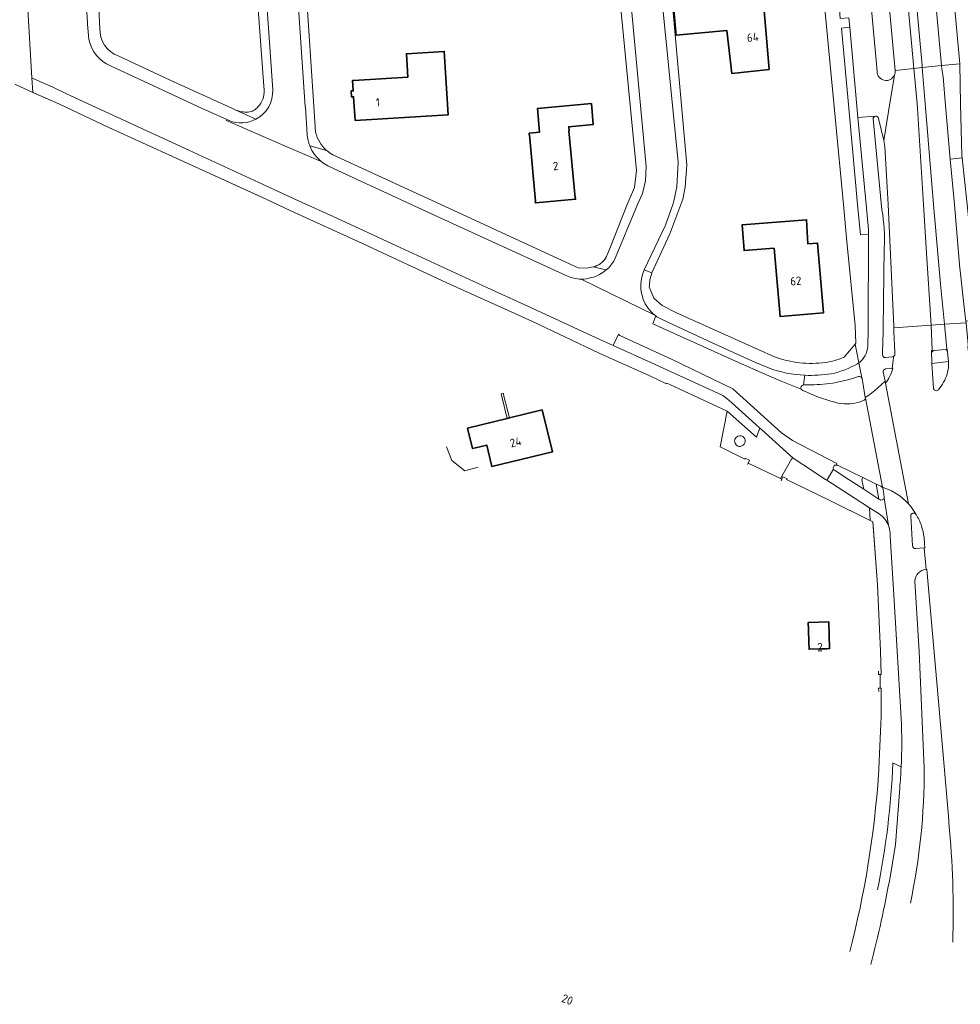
# Model space of a CAD drawing. Extents: x 150256 to 156914, y 461459 to 469481.
# Tile 13 of 256: x 152740 to 152891, y 461872 to 462030. Entities that reach past the tile are written whole.
import ezdxf
from ezdxf.enums import TextEntityAlignment as Align

# ---------------------------------------------------------------- set-up
doc = ezdxf.new("R2010")
doc.units = 0
doc.header["$LTSCALE"] = 0.75
for name, color, linetype, lineweight in [('B-RO-GR-BEPLANTING_CULTUUR_HEESTERS-GV', 251, 'CONTINUOUS', 18), ('B-RO-GR-BOS_LOOF-GV', 251, 'CONTINUOUS', 13), ('B-RO-IE-TERREINAFSCHEIDING_KUNSTMATIG_HEKWERK-G', 251, 'IE-TERREINAFSCHEIDING-KUNSTMATIG', 18), ('B-RO-IE-TERREINAFSCHEIDING_KUNSTMATIG_MUUR-G', 251, 'IE-TERREINAFSCHEIDING-KUNSTMATIG-DICHT', 18), ('B-RO-OG-BEBOUWING-GV', 6, 'CONTINUOUS', 35), ('B-RO-OG-BEBOUWING-T18', 1, 'CONTINUOUS', 18), ('B-RO-OG-TERREIN_CULTUURSCHEIDING-GV', 251, 'CONTINUOUS', 18), ('B-RO-VH-VERHARDING_ASFALT-GV', 251, 'CONTINUOUS', 18), ('B-RO-VH-VERHARDING_BETONSTRAATSTEEN-GV', 251, 'CONTINUOUS', 18), ('B-RO-VH-VERHARDING_STRAATBAKSTEEN-GV', 251, 'CONTINUOUS', 18), ('B-RO-VH-VERHARDING_TEGEL-GV', 251, 'CONTINUOUS', 18)]:
    doc.layers.add(name, color=color, linetype=linetype, lineweight=lineweight)
doc.styles.add('NLCS-ISO-M200-T18', font='NLCS-ISO.ttf', dxfattribs={"height": 360})
doc.linetypes.add('IE-TERREINAFSCHEIDING-KUNSTMATIG', pattern='A,4,[82,NLCS.SHX,S=0.75,R=90,X=0,Y=0],4,-2', length=10)
doc.linetypes.add('IE-TERREINAFSCHEIDING-KUNSTMATIG-DICHT', pattern='A,8,-1,[82,NLCS.SHX,S=0.75,R=90,X=0,Y=0],-1', length=10)

msp = doc.modelspace()

# ---------------------------------------------------------------- linework, layer by layer
at = {"layer": 'B-RO-GR-BEPLANTING_CULTUUR_HEESTERS-GV'}
for points in [[(152855.694, 461962.864, 0.9344277), (152855.065, 461961.243)], [(152855.065, 461961.243, 1.0196542), (152855.694, 461962.864)]]:
    msp.add_lwpolyline(points, format="xyb", dxfattribs=at)
at = {"layer": 'B-RO-GR-BOS_LOOF-GV'}
msp.add_lwpolyline([(152739.145, 462019.271), (152740.73, 462018.544), (152741.985, 462017.969), (152741.848, 462020.299), (152741.152, 462032.154), (152739.871, 462053.95)], dxfattribs=at)
at = {"layer": 'B-RO-IE-TERREINAFSCHEIDING_KUNSTMATIG_HEKWERK-G'}
for points in [[(152783.401, 461998.987), (152779.543, 462000.788), (152765.021, 462007.442), (152754.211, 462012.343), (152746.185, 462016.126), (152741.81, 462018.036)], [(152843.65, 461971.22), (152840.97, 461972.475), (152835.551, 461974.926), (152832.821, 461976.122), (152822.055, 461981.252), (152808.412, 461987.396), (152794.857, 461993.703), (152783.401, 461998.987)], [(152808.365, 461961.085), (152809.186, 461958.913), (152811.318, 461957.238), (152813.406, 461957.828)], [(152877.889, 461924.611), (152877.882, 461922.392)]]:
    msp.add_lwpolyline(points, dxfattribs=at)
at = {"layer": 'B-RO-IE-TERREINAFSCHEIDING_KUNSTMATIG_MUUR-G'}
for points in [[(152843.65, 461971.22), (152843.691, 461971.311), (152844.167, 461971.096), (152853.376, 461966.837)], [(152817.135, 461969.598), (152817.462, 461969.679), (152817.469, 461969.646), (152817.551, 461969.242), (152818.064, 461967.189), (152818.067, 461967.177), (152818.168, 461966.776), (152818.437, 461965.739)], [(152817.135, 461969.598), (152818.103, 461965.67)], [(152856.715, 461958.487), (152856.939, 461958.947), (152856.259, 461959.277), (152856.189, 461959.134), (152852.261, 461961.121), (152853.376, 461966.837)], [(152856.715, 461958.487), (152856.607, 461958.292)], [(152862.006, 461955.673), (152862.313, 461956.321), (152862.971, 461955.991), (152862.904, 461955.857), (152869.603, 461952.595), (152876.757, 461949.105), (152877.467, 461938.979)], [(152877.466, 461938.982), (152877.974, 461928.329), (152878.055, 461924.605), (152877.889, 461924.611), (152877.645, 461924.609), (152877.643, 461925.126)], [(152878.067, 461918.171), (152878.066, 461918.173), (152878.085, 461922.393), (152877.882, 461922.392), (152877.665, 461922.392), (152877.671, 461921.875)]]:
    msp.add_lwpolyline(points, dxfattribs=at)
for points in [[(152877.649, 461908.574, 0.0043726), (152878.067, 461918.171)], [(152873.039, 461880.131, 0.0457071), (152877.649, 461908.574)]]:
    msp.add_lwpolyline(points, format="xyb", dxfattribs=at)
at = {"layer": 'B-RO-OG-BEBOUWING-GV'}
for points in [[(152858.893, 462032.308), (152858.559, 462036.216), (152844.469, 462034.9), (152845.095, 462028.196), (152845.195, 462027.126), (152853.323, 462027.885), (152854.116, 462021.009), (152860.093, 462021.659), (152859.196, 462032.316)], [(152793.688, 462013.447), (152808.629, 462014.372), (152807.999, 462024.549), (152801.914, 462024.172), (152802.149, 462020.386), (152793.497, 462019.85), (152793.494, 462019.896), (152793.294, 462019.883), (152793.397, 462018.215), (152793.066, 462018.195), (152793.125, 462017.248), (152793.452, 462017.268)], [(152821.591, 462011.429), (152821.615, 462011.174), (152821.651, 462011.178), (152822.65, 462000.503), (152822.6, 462000.498), (152822.625, 462000.226), (152829.048, 462000.827), (152829.028, 462001.035), (152828.972, 462001.029), (152827.965, 462011.789), (152828.011, 462011.793), (152827.948, 462012.462), (152831.896, 462012.832), (152831.584, 462016.168), (152822.941, 462015.359), (152823.294, 462011.589)], [(152860.92, 461992.978), (152861.85, 461982.015), (152868.827, 461982.607), (152867.878, 461993.789), (152866.32, 461993.655), (152866.107, 461997.526), (152855.797, 461996.73), (152856.086, 461992.586)], [(152820.268, 461959.058), (152825.328, 461960.285), (152823.681, 461967.03), (152818.437, 461965.739), (152818.103, 461965.67), (152811.744, 461964.112), (152812.539, 461960.831), (152812.984, 461960.94), (152814.815, 461961.386), (152815.638, 461957.936)], [(152866.408, 461931.786), (152866.47, 461929.795), (152866.516, 461928.644), (152868.134, 461928.691), (152869.33, 461928.726), (152869.795, 461928.74), (152869.657, 461933.035), (152866.378, 461932.939)]]:
    msp.add_lwpolyline(points, close=True, dxfattribs=at)
at = {"layer": 'B-RO-OG-TERREIN_CULTUURSCHEIDING-GV'}
for points in [[(152862.693, 462182.462), (152868.063, 462123.674), (152877.414, 462021.314)], [(152880.302, 462021.457), (152870.924, 462123.949), (152865.546, 462182.726)], [(152888.936, 461900.77), (152888.897, 461901.219), (152887.989, 461911.704), (152886.82, 461925.145), (152885.403, 461941.41)], [(152883.488, 461939.577), (152884.167, 461928.282), (152884.988, 461909.539)], [(152881.264, 461909.75), (152881.24, 461909.758), (152879.952, 461910.399)], [(152879.493, 461892.1), (152880.35, 461897.306), (152881.041, 461906.344)]]:
    msp.add_lwpolyline(points, dxfattribs=at)
for points in [[(152884.54, 462057.313), (152887.748, 462022.299), (152890.681, 462022.575), (152887.476, 462057.567)], [(152876.038, 461995.185), (152876.047, 461995.993), (152875.674, 462000), (152874.342, 462013.94), (152873.029, 462028.443), (152871.682, 462028.296), (152872.982, 462014.24), (152874.299, 462000), (152874.752, 461995.099)], [(152891.047, 462007.455), (152890.981, 462007.845), (152890.813, 462016.105), (152890.681, 462022.575), (152887.748, 462022.299), (152887.797, 462021.762), (152887.996, 462020.466), (152888.4, 462015.857), (152889.156, 462007.247)]]:
    msp.add_lwpolyline(points, close=True, dxfattribs=at)
for points in [[(152877.414, 462021.314, 0.8103089), (152880.187, 462020.745)], [(152880.187, 462020.745, 0.1276548), (152880.302, 462021.457)], [(152885.278, 461941.411, 0.4056296), (152883.488, 461939.577)], [(152885.403, 461941.41, 0.0240639), (152885.278, 461941.411)], [(152879.952, 461910.399, -0.0386794), (152877.499, 461890.055)], [(152881.041, 461906.344, 0.0131939), (152881.264, 461909.75)], [(152884.988, 461909.539, -0.0520275), (152882.757, 461887.914)], [(152889.548, 461881.644, 0.031999), (152888.936, 461900.77)], [(152876.407, 461878.049, 0.0183667), (152879.493, 461892.1)]]:
    msp.add_lwpolyline(points, format="xyb", dxfattribs=at)
at = {"layer": 'B-RO-VH-VERHARDING_ASFALT-GV'}
for points in [[(152869.328, 462202.674), (152869.878, 462185.13), (152870.079, 462181.634), (152875.305, 462124.371), (152884.624, 462022.26), (152884.65, 462021.949), (152887.748, 462022.299), (152884.54, 462057.313), (152878.37, 462124.665), (152872.997, 462183.32), (152873.03, 462184.342), (152873.336, 462199.108), (152873.108, 462202.067), (152872.297, 462211), (152868.627, 462210.71)], [(152865.546, 462182.726), (152870.924, 462123.949), (152880.302, 462021.457), (152883.331, 462021.799), (152873.94, 462124.238), (152868.687, 462181.545)], [(152750.594, 462131.125), (152754.304, 462131.441), (152763.741, 462132.226), (152767.079, 462132.45), (152783.658, 462134.034), (152794.349, 462135.016), (152799.328, 462135.379), (152803.493, 462135.426), (152806.351, 462134.5), (152823.646, 462128.472), (152826.365, 462127.348), (152827.936, 462125.968), (152828.902, 462124.36), (152829.53, 462121.8), (152832.566, 462092.091), (152834.144, 462076.643), (152837.882, 462033.144), (152840.359, 462006.06), (152840.284, 462003.794), (152839.785, 462001.753), (152838.992, 462000), (152835.312, 461991.123)], [(152786.013, 462011.177), (152785.724, 462015.666), (152785.71, 462015.665), (152784.053, 462040.302), (152778.351, 462127.449), (152778.506, 462129.187), (152779.031, 462130.809), (152780.182, 462132.275), (152782.261, 462133.585), (152783.658, 462134.034), (152767.079, 462132.45), (152769.125, 462132.184), (152770.168, 462131.698), (152771.173, 462131.229), (152772.536, 462129.476), (152773.23, 462127.615), (152774.088, 462115.38), (152775.825, 462087.433), (152779.237, 462036.696), (152780.475, 462018.389)], [(152751.013, 462026.442), (152750.789, 462028.932), (152750.711, 462030.144), (152750.636, 462031.425), (152750.22, 462038.754), (152749.445, 462052.105), (152749.395, 462053.016), (152748.659, 462065.766), (152748.019, 462076.56), (152747.952, 462077.804), (152747.412, 462086.883), (152746.579, 462101.038), (152746.541, 462101.792), (152746.122, 462108.979), (152745.258, 462123.491), (152745.212, 462124.17), (152745.186, 462124.752)], [(152840.044, 461989.48), (152843.478, 461996.674), (152844.657, 462000), (152844.833, 462000.496), (152845.294, 462002.821), (152845.496, 462006.801), (152842.999, 462032.035), (152839.103, 462074.202), (152837.465, 462092.543), (152836.102, 462107.807), (152835.234, 462116.926), (152834.758, 462122.048)], [(152741.152, 462032.154), (152741.848, 462020.299), (152742.158, 462020.156), (152743.524, 462019.542), (152745.083, 462018.844), (152747.386, 462017.76), (152755.558, 462013.993), (152767.144, 462008.656), (152778.946, 462003.207), (152779.173, 462003.102), (152784.63, 462000.585), (152790.759, 461997.768), (152800.246, 461993.412), (152814.849, 461986.695), (152822.795, 461983.043), (152832.351, 461978.621), (152835.107, 461977.364), (152835.934, 461979.202), (152836.028, 461979.078), (152836.179, 461978.962), (152844.433, 461975.179), (152852.619, 461971.238), (152854.293, 461970.402), (152862.081, 461963.352), (152863.848, 461962.152), (152870.961, 461958.423), (152870.882, 461958.194)], [(152781.894, 462009.62), (152773.05, 462013.465), (152773.101, 462013.622), (152769.186, 462015.405), (152761.247, 462019.056), (152754.47, 462022.212)], [(152880.187, 462020.745), (152879.243, 462014.893), (152878.491, 462010.226), (152878.643, 462009.285), (152879.217, 462000), (152879.505, 461993.097), (152880.083, 461980.449), (152880.092, 461980.21), (152886.097, 461980.648), (152885.303, 461993.013), (152884.838, 462000), (152883.894, 462015.38), (152883.846, 462016.179), (152883.331, 462021.799), (152880.302, 462021.457)], [(152773.101, 462013.622), (152773.05, 462013.465), (152781.894, 462009.62), (152788.266, 462006.87)], [(152773.502, 462013.439), (152773.101, 462013.622)], [(152877.17, 462014.18), (152874.342, 462013.94), (152875.674, 462000), (152876.047, 461995.993), (152876.038, 461995.185), (152876.005, 461979.952), (152875.92, 461977.219)], [(152878.194, 461999.135), (152876.776, 462013.7)], [(152788.266, 462006.87), (152781.894, 462009.62)], [(152827.656, 461988.526), (152818.787, 461992.581), (152806.734, 461998.138), (152794.699, 462003.665), (152789.307, 462006.17)], [(152878.282, 461975.875), (152878.29, 461976.225), (152878.374, 461979.541), (152878.371, 461980.075), (152878.551, 461992.955)], [(152865.254, 461970.369), (152862.039, 461971.67), (152858.843, 461973.017), (152855.666, 461974.408), (152841.428, 461980.844), (152841.913, 461982.12), (152841.761, 461982.235), (152829.942, 461988.018)], [(152829.942, 461988.018), (152841.761, 461982.235)], [(152841.913, 461982.12), (152841.428, 461980.844), (152855.666, 461974.408), (152858.843, 461973.017), (152862.039, 461971.67), (152865.254, 461970.369)], [(152859.988, 461973.776), (152857.933, 461974.65), (152850.865, 461977.85), (152844.773, 461980.662), (152842.727, 461981.625)], [(152886.471, 461970.547), (152886.221, 461974.502), (152886.127, 461976.581), (152886.272, 461976.593), (152886.097, 461980.648), (152880.092, 461980.21), (152880.113, 461979.614), (152880.256, 461976.303), (152880.265, 461976.008)], [(152892.918, 461974.838), (152892.796, 461975.071), (152892.227, 461975.009), (152891.98, 461977.211), (152892.037, 461977.218), (152892.033, 461977.273), (152892.009, 461977.538), (152891.703, 461980.988), (152888.241, 461980.798), (152888.616, 461976.786), (152888.671, 461976.791), (152888.875, 461974.796)], [(152870.882, 461958.194), (152870.961, 461958.423), (152863.848, 461962.152), (152862.081, 461963.352), (152854.293, 461970.402), (152852.619, 461971.238), (152844.433, 461975.179), (152836.179, 461978.962), (152836.028, 461979.078), (152835.934, 461979.202), (152835.107, 461977.364), (152841.215, 461974.576), (152851.88, 461969.695), (152852.661, 461969.341), (152853.305, 461968.853), (152854.058, 461968.21), (152856.301, 461966.198), (152857.968, 461964.698), (152858.673, 461964.063), (152858.882, 461963.875), (152862.867, 461960.255), (152863.907, 461959.364)], [(152886.284, 461976.314), (152886.272, 461976.593), (152886.127, 461976.581), (152886.221, 461974.502), (152888.875, 461974.796), (152888.671, 461976.791), (152888.616, 461976.786), (152888.641, 461976.527)], [(152888.394, 461976.719), (152886.497, 461976.54)], [(152879.846, 461975.533), (152878.749, 461975.434)], [(152878.752, 461973.606), (152879.81, 461973.693), (152880.015, 461975.005), (152880.09, 461975.63)], [(152880.09, 461975.63), (152880.015, 461975.005), (152879.81, 461973.693), (152879.95, 461973.704)], [(152874.484, 461974.591), (152874.961, 461972.171)], [(152874.961, 461972.171), (152874.484, 461974.591)], [(152865.62, 461971.047), (152865.824, 461972.593)], [(152865.824, 461972.593), (152865.62, 461971.047), (152866.316, 461971.055)], [(152868.312, 461971.113), (152869.307, 461971.204), (152870.303, 461971.343), (152872.032, 461971.705), (152872.928, 461971.922), (152873.767, 461972.168), (152874.443, 461972.379)], [(152875.01, 461972.063), (152875.525, 461969.037), (152875.917, 461969.296), (152876.499, 461969.711), (152877.064, 461970.15), (152877.61, 461970.61), (152878.139, 461971.091), (152878.684, 461971.629), (152878.386, 461973.082)], [(152878.751, 461971.304), (152882.446, 461951.964), (152882.82, 461951.558), (152883.675, 461950.279)], [(152871.048, 461958.152), (152871.165, 461958.095), (152875.153, 461956.168), (152877.266, 461955.138), (152878.039, 461954.776), (152878.303, 461954.663), (152875.542, 461968.935)], [(152875.254, 461968.54), (152874.543, 461968.292)], [(152863.907, 461959.364), (152864.099, 461959.2), (152865.48, 461958.266), (152869.161, 461955.891), (152869.381, 461955.749), (152869.48, 461955.914), (152870.44, 461957.506)], [(152870.44, 461957.506), (152869.48, 461955.914), (152869.381, 461955.749), (152873.911, 461952.826), (152876.193, 461951.349), (152877.756, 461950.337)], [(152877.839, 461952.656), (152877.719, 461952.736), (152875.29, 461954.332), (152872.928, 461955.835), (152870.586, 461957.343)], [(152883.675, 461950.279), (152882.82, 461951.558), (152882.446, 461951.964), (152881.996, 461952.452), (152881.085, 461953.258), (152879.745, 461954.045), (152878.303, 461954.663), (152878.039, 461954.776)], [(152878.365, 461954.343), (152878.56, 461953.051)], [(152879.242, 461948.492), (152878.537, 461952.896)], [(152878.537, 461952.896), (152879.242, 461948.492)], [(152883.113, 461945.229), (152882.812, 461950.048)], [(152884.512, 461948.479), (152884.523, 461948.444)], [(152879.498, 461947.267), (152879.524, 461946.772), (152880.179, 461936.442), (152881.279, 461917.54)], [(152884.94, 461946.543), (152885.033, 461945.53), (152885.073, 461944.906), (152884.98, 461944.9), (152885.278, 461941.411)], [(152884.98, 461944.9), (152883.576, 461944.804)], [(152885.278, 461941.411), (152884.98, 461944.9)], [(152885.403, 461941.41), (152886.82, 461925.145), (152887.989, 461911.704), (152888.897, 461901.219), (152888.936, 461900.77)], [(152884.988, 461909.539), (152884.167, 461928.282), (152883.488, 461939.577)], [(152881.041, 461906.344), (152880.35, 461897.306), (152879.493, 461892.1)]]:
    msp.add_lwpolyline(points, dxfattribs=at)
for points in [[(152754.47, 462022.212, -0.2465258), (152751.013, 462026.442)], [(152880.302, 462021.457, -0.1276548), (152880.187, 462020.745)], [(152780.475, 462018.389, -0.3003788), (152777.776, 462013.673)], [(152777.776, 462013.673, -0.2157169), (152773.502, 462013.439)], [(152876.776, 462013.7, -0.3525927), (152877.17, 462014.18)], [(152786.435, 462009.371, -0.0742816), (152786.013, 462011.177)], [(152788.266, 462006.87, -0.1260232), (152786.435, 462009.371)], [(152789.307, 462006.17, -0.0499669), (152788.266, 462006.87)], [(152878.551, 461992.955, 0.0558259), (152878.194, 461999.135)], [(152835.312, 461991.123, -0.0900409), (152833.981, 461989.489)], [(152833.981, 461989.489, -0.1136794), (152831.614, 461988.25)], [(152839.893, 461984.791, -0.1900213), (152840.044, 461989.48)], [(152829.942, 461988.018, -0.1040297), (152827.656, 461988.526)], [(152831.614, 461988.25, -0.0742274), (152829.942, 461988.018)], [(152841.761, 461982.235, -0.1401303), (152839.893, 461984.791)], [(152842.727, 461981.625, -0.0405037), (152841.913, 461982.12)], [(152875.92, 461977.219, -0.216075), (152874.484, 461974.591)], [(152888.641, 461976.527, 0.3804318), (152888.394, 461976.719)], [(152878.749, 461975.434, -0.4052695), (152878.282, 461975.875)], [(152880.09, 461975.63, -0.1435637), (152879.846, 461975.533)], [(152880.236, 461975.831, -0.1408694), (152880.09, 461975.63)], [(152880.265, 461976.008, -0.0962389), (152880.236, 461975.831)], [(152886.497, 461976.54, 0.4122767), (152886.284, 461976.314)], [(152865.824, 461972.593, -0.0790109), (152859.988, 461973.776)], [(152874.276, 461974.445, -0.0750341), (152870.061, 461972.815)], [(152874.484, 461974.591, -0.0174049), (152874.276, 461974.445)], [(152878.386, 461973.082, -0.3975897), (152878.752, 461973.606)], [(152879.95, 461973.704, -0.1053509), (152878.751, 461971.304)], [(152888.875, 461974.796, -0.0874758), (152888.662, 461972.795)], [(152870.061, 461972.815, -0.0443605), (152865.824, 461972.593)], [(152874.443, 461972.379, -0.3280101), (152874.961, 461972.171)], [(152874.961, 461972.171, -0.0676884), (152875.01, 461972.063)], [(152888.662, 461972.795, -0.1064778), (152887.248, 461970.281)], [(152865.254, 461970.369, -0.5226808), (152865.62, 461971.047)], [(152865.495, 461970.146, -0.1809307), (152865.254, 461970.369)], [(152866.316, 461971.055, 0.0120139), (152868.312, 461971.113)], [(152887.248, 461970.281, -0.7389343), (152886.471, 461970.547)], [(152870.653, 461968.254, -0.0442262), (152865.495, 461970.146)], [(152875.542, 461968.935, -0.2737259), (152875.254, 461968.54)], [(152874.543, 461968.292, -0.1465306), (152870.653, 461968.254)], [(152870.44, 461957.506, -0.5895671), (152870.882, 461958.194)], [(152870.882, 461958.194, -0.0963165), (152871.048, 461958.152)], [(152870.586, 461957.343, -0.1199134), (152870.44, 461957.506)], [(152878.039, 461954.776, -0.2357939), (152878.365, 461954.343)], [(152878.56, 461953.051, -0.0830036), (152878.537, 461952.896)], [(152878.537, 461952.896, -0.4961571), (152877.839, 461952.656)], [(152877.756, 461950.337, -0.1563727), (152879.242, 461948.492)], [(152882.812, 461950.048, -0.7127411), (152883.675, 461950.279)], [(152883.675, 461950.279, -0.0549926), (152884.512, 461948.479)], [(152879.242, 461948.492, -0.0816493), (152879.498, 461947.267)], [(152884.523, 461948.444, -0.0542267), (152884.94, 461946.543)], [(152883.576, 461944.804, -0.421171), (152883.113, 461945.229)], [(152883.488, 461939.577, -0.4056296), (152885.278, 461941.411)], [(152885.278, 461941.411, -0.0240639), (152885.403, 461941.41)], [(152881.279, 461917.54, -0.024005), (152881.264, 461909.75)], [(152881.264, 461909.75, -0.0131939), (152881.041, 461906.344)], [(152882.757, 461887.914, 0.0520275), (152884.988, 461909.539)], [(152888.936, 461900.77, -0.031999), (152889.548, 461881.644)], [(152879.493, 461892.1, -0.0183667), (152876.407, 461878.049)]]:
    msp.add_lwpolyline(points, format="xyb", dxfattribs=at)
for points in [[(152885.188, 462015.518), (152886.485, 462000), (152887.604, 461987.229), (152888.241, 461980.798), (152891.703, 461980.988), (152891.663, 461981.283), (152891.49, 461982.572), (152890.632, 461990.331), (152889.809, 462000), (152889.156, 462007.247), (152888.4, 462015.857), (152887.996, 462020.466), (152887.797, 462021.762), (152887.748, 462022.299), (152884.65, 462021.949)], [(152878.684, 461971.629), (152878.139, 461971.091), (152877.61, 461970.61), (152877.064, 461970.15), (152876.499, 461969.711), (152875.917, 461969.296), (152875.525, 461969.037), (152875.542, 461968.935), (152878.303, 461954.663), (152879.745, 461954.045), (152881.085, 461953.258), (152881.996, 461952.452), (152882.446, 461951.964), (152878.751, 461971.304)]]:
    msp.add_lwpolyline(points, close=True, dxfattribs=at)
at = {"layer": 'B-RO-VH-VERHARDING_BETONSTRAATSTEEN-GV'}
for points in [[(152875.305, 462124.371), (152873.94, 462124.238), (152883.331, 462021.799), (152884.65, 462021.949), (152884.624, 462022.26)], [(152888.241, 461980.798), (152887.604, 461987.229), (152886.485, 462000), (152885.188, 462015.518), (152884.65, 462021.949), (152883.331, 462021.799), (152883.846, 462016.179), (152883.894, 462015.38), (152884.838, 462000), (152885.303, 461993.013), (152886.097, 461980.648)]]:
    msp.add_lwpolyline(points, close=True, dxfattribs=at)
for points in [[(152877.17, 462014.18, 0.3525927), (152876.776, 462013.7)], [(152877.664, 462013.79, 0.3528487), (152877.17, 462014.18)], [(152878.194, 461999.135, -0.0558259), (152878.551, 461992.955)], [(152878.282, 461975.875, 0.4052695), (152878.749, 461975.434)], [(152879.846, 461975.533, 0.1435637), (152880.09, 461975.63)], [(152880.09, 461975.63, 0.1408694), (152880.236, 461975.831)], [(152880.236, 461975.831, 0.0962389), (152880.265, 461976.008)], [(152878.752, 461973.606, 0.3975897), (152878.386, 461973.082)], [(152878.751, 461971.304, 0.1053509), (152879.95, 461973.704)], [(152888.662, 461972.795, 0.0874758), (152888.875, 461974.796)], [(152874.961, 461972.171, 0.3280101), (152874.443, 461972.379)], [(152875.01, 461972.063, 0.0676884), (152874.961, 461972.171)], [(152887.248, 461970.281, 0.1064778), (152888.662, 461972.795)], [(152865.62, 461971.047, 0.5226808), (152865.254, 461970.369)], [(152865.254, 461970.369, 0.1809307), (152865.495, 461970.146)], [(152868.312, 461971.113, -0.0120139), (152866.316, 461971.055)], [(152886.471, 461970.547, 0.7389343), (152887.248, 461970.281)], [(152865.495, 461970.146, 0.0442262), (152870.653, 461968.254)], [(152875.254, 461968.54, 0.2737259), (152875.542, 461968.935)], [(152870.653, 461968.254, 0.1465306), (152874.543, 461968.292)], [(152870.882, 461958.194, 0.5895671), (152870.44, 461957.506)], [(152871.048, 461958.152, 0.0963165), (152870.882, 461958.194)], [(152870.44, 461957.506, 0.1199134), (152870.586, 461957.343)], [(152878.365, 461954.343, 0.2357939), (152878.039, 461954.776)], [(152878.537, 461952.896, 0.0830036), (152878.56, 461953.051)], [(152877.839, 461952.656, 0.4961571), (152878.537, 461952.896)], [(152883.675, 461950.279, 0.7127411), (152882.812, 461950.048)], [(152884.512, 461948.479, 0.0549926), (152883.675, 461950.279)], [(152884.94, 461946.543, 0.0542267), (152884.523, 461948.444)], [(152883.113, 461945.229, 0.421171), (152883.576, 461944.804)]]:
    msp.add_lwpolyline(points, format="xyb", dxfattribs=at)
for points in [[(152876.776, 462013.7), (152878.194, 461999.135)], [(152878.491, 462010.226), (152877.664, 462013.79)], [(152880.265, 461976.008), (152880.256, 461976.303), (152880.113, 461979.614), (152880.092, 461980.21), (152880.083, 461980.449), (152879.505, 461993.097), (152879.217, 462000), (152878.643, 462009.285), (152878.491, 462010.226)], [(152893.506, 461983.577), (152891.856, 462000), (152891.047, 462007.455), (152889.156, 462007.247), (152889.809, 462000), (152890.632, 461990.331), (152891.49, 461982.572), (152891.663, 461981.283), (152894.003, 461981.522)], [(152878.551, 461992.955), (152878.371, 461980.075), (152878.374, 461979.541), (152878.29, 461976.225), (152878.282, 461975.875)], [(152878.749, 461975.434), (152879.846, 461975.533)], [(152879.95, 461973.704), (152879.81, 461973.693), (152878.752, 461973.606)], [(152888.875, 461974.796), (152886.221, 461974.502), (152886.471, 461970.547)], [(152874.443, 461972.379), (152873.767, 461972.168), (152872.928, 461971.922), (152872.032, 461971.705), (152870.303, 461971.343), (152869.307, 461971.204), (152868.312, 461971.113)], [(152875.542, 461968.935), (152875.525, 461969.037), (152875.01, 461972.063)], [(152878.386, 461973.082), (152878.684, 461971.629), (152878.751, 461971.304)], [(152866.316, 461971.055), (152865.62, 461971.047)], [(152874.543, 461968.292), (152875.254, 461968.54)], [(152875.153, 461956.168), (152871.165, 461958.095), (152871.048, 461958.152)], [(152870.586, 461957.343), (152872.928, 461955.835), (152875.29, 461954.332), (152874.993, 461955.833), (152875.153, 461956.168)], [(152878.039, 461954.776), (152877.266, 461955.138), (152877.719, 461952.736), (152877.839, 461952.656)], [(152878.56, 461953.051), (152878.365, 461954.343)], [(152882.812, 461950.048), (152883.113, 461945.229)], [(152884.523, 461948.444), (152884.512, 461948.479)], [(152883.576, 461944.804), (152884.98, 461944.9), (152885.073, 461944.906), (152885.033, 461945.53), (152884.94, 461946.543)]]:
    msp.add_lwpolyline(points, dxfattribs=at)
at = {"layer": 'B-RO-VH-VERHARDING_STRAATBAKSTEEN-GV'}
for points in [[(152875.859, 462184.381), (152881.303, 462124.949), (152887.476, 462057.567), (152890.681, 462022.575), (152890.813, 462016.105), (152890.981, 462007.845), (152891.047, 462007.455), (152891.856, 462000), (152893.506, 461983.577)], [(152877.414, 462021.314), (152868.063, 462123.674), (152862.693, 462182.462)], [(152872.9, 462029.937), (152873.029, 462028.443), (152874.342, 462013.94), (152877.17, 462014.18)], [(152877.664, 462013.79), (152878.491, 462010.226), (152879.243, 462014.893), (152880.187, 462020.745)]]:
    msp.add_lwpolyline(points, dxfattribs=at)
for points in [[(152880.187, 462020.745, -0.8103089), (152877.414, 462021.314)], [(152877.17, 462014.18, -0.3528487), (152877.664, 462013.79)], [(152855.065, 461961.243, -0.9344277), (152855.694, 461962.864)], [(152855.694, 461962.864, -1.0196542), (152855.065, 461961.243)]]:
    msp.add_lwpolyline(points, format="xyb", dxfattribs=at)
msp.add_lwpolyline([(152861.91, 461956.044), (152863.712, 461959.134), (152863.907, 461959.364), (152862.867, 461960.255), (152858.882, 461963.875), (152858.673, 461964.063), (152858.5, 461963.854), (152858.076, 461962.653), (152853.376, 461966.837), (152852.261, 461961.121), (152856.189, 461959.134), (152856.259, 461959.277), (152856.939, 461958.947), (152856.715, 461958.487)], close=True, dxfattribs=at)
at = {"layer": 'B-RO-VH-VERHARDING_TEGEL-GV'}
for points in [[(152835.312, 461991.123), (152838.992, 462000), (152839.785, 462001.753), (152840.284, 462003.794), (152840.359, 462006.06), (152837.882, 462033.144), (152834.144, 462076.643), (152832.566, 462092.091), (152829.53, 462121.8), (152828.902, 462124.36), (152827.936, 462125.968), (152826.365, 462127.348), (152823.646, 462128.472), (152806.351, 462134.5), (152803.493, 462135.426), (152799.328, 462135.379), (152794.349, 462135.016), (152783.658, 462134.034)], [(152783.658, 462134.034), (152782.261, 462133.585), (152780.182, 462132.275), (152783.005, 462132.567), (152786.169, 462133.198), (152799.444, 462134.122), (152802.822, 462134.424), (152805.513, 462133.717), (152814.946, 462130.446), (152825.287, 462126.61), (152826.857, 462125.404), (152827.682, 462124.2), (152828.118, 462122.832), (152828.421, 462120.163), (152831.031, 462091.951), (152832.389, 462077.279), (152836.277, 462031.983), (152838.817, 462005.45), (152838.513, 462002.733), (152837.351, 462000), (152834.631, 461993.17), (152834.014, 461991.619)], [(152780.475, 462018.389), (152779.237, 462036.696), (152775.825, 462087.433), (152774.088, 462115.38), (152773.23, 462127.615), (152772.536, 462129.476), (152771.173, 462131.229), (152770.168, 462131.698), (152767.534, 462131.423), (152767.552, 462131.419), (152769.514, 462130.988), (152770.642, 462129.962), (152771.546, 462128.591), (152772.165, 462124.503), (152774.131, 462090.506), (152776.294, 462056.901), (152778.97, 462020.426), (152779.104, 462018.302)], [(152787.367, 462011.576), (152787.09, 462015.753), (152784.623, 462052.791), (152782.243, 462087.244), (152780.748, 462113.3), (152779.69, 462128.225), (152780.3, 462130.289), (152781.717, 462131.893), (152783.005, 462132.567), (152780.182, 462132.275), (152779.031, 462130.809), (152778.506, 462129.187), (152778.351, 462127.449), (152784.053, 462040.302), (152785.71, 462015.665), (152785.724, 462015.666), (152786.013, 462011.177)], [(152752.775, 462028.241), (152752.416, 462034.622), (152751.515, 462046.52), (152750.868, 462057.944), (152750.041, 462075.978), (152749.486, 462085.906), (152748.819, 462097.823), (152747.947, 462111.644), (152747.148, 462124.904), (152747.109, 462125.725), (152746.935, 462129.374)], [(152745.186, 462124.752), (152745.212, 462124.17), (152745.258, 462123.491), (152746.122, 462108.979), (152746.541, 462101.792), (152746.579, 462101.038), (152747.412, 462086.883), (152747.952, 462077.804), (152748.019, 462076.56), (152748.659, 462065.766), (152749.395, 462053.016), (152749.445, 462052.105), (152750.22, 462038.754), (152750.636, 462031.425), (152750.711, 462030.144), (152750.789, 462028.932), (152751.013, 462026.442)], [(152837.465, 462092.543), (152839.103, 462074.202), (152842.999, 462032.035), (152845.496, 462006.801), (152845.294, 462002.821), (152844.833, 462000.496), (152844.657, 462000), (152843.478, 461996.674), (152840.044, 461989.48), (152841.312, 461989.04), (152844.162, 461995.259), (152845.937, 462000), (152846.252, 462000.842), (152846.638, 462002.773), (152846.898, 462006.362), (152844.347, 462035.007), (152843.448, 462040.89), (152838.721, 462092.657), (152837.818, 462102.548), (152836.558, 462117.049), (152836.084, 462122.157)], [(152875.92, 461977.219), (152876.005, 461979.952), (152876.038, 461995.185), (152874.752, 461995.099), (152874.299, 462000), (152872.982, 462014.24), (152871.682, 462028.296), (152873.029, 462028.443), (152872.9, 462029.937), (152871.509, 462029.847), (152870.88, 462038.043), (152870.317, 462038.474), (152869.81, 462043.482), (152870.264, 462044.016), (152868.422, 462063.961), (152869.813, 462064.082), (152869.638, 462065.602), (152868.309, 462065.472), (152868.126, 462067.739)], [(152868.677, 462035.344), (152870.699, 462013.998), (152872.025, 462000), (152872.546, 461994.03), (152873.91, 461980.586), (152873.998, 461977.72), (152873.893, 461977.596), (152874.427, 461974.881), (152874.484, 461974.591)], [(152774.458, 462015.163), (152773.924, 462015.417), (152764.051, 462019.936), (152755.691, 462023.808)], [(152754.47, 462022.212), (152761.247, 462019.056), (152769.186, 462015.405), (152773.101, 462013.622), (152773.502, 462013.439)], [(152777.776, 462013.673), (152774.458, 462015.163)], [(152774.458, 462015.163), (152777.776, 462013.673)], [(152789.114, 462008.67), (152786.435, 462009.371)], [(152786.435, 462009.371), (152789.114, 462008.67)], [(152833.981, 461989.489), (152831.868, 461989.996), (152830.834, 461989.795), (152829.456, 461989.834), (152819.357, 461994.482), (152807.429, 461999.994), (152790.13, 462007.949)], [(152789.307, 462006.17), (152794.699, 462003.665), (152806.734, 461998.138), (152818.787, 461992.581), (152827.656, 461988.526)], [(152832.209, 461990.062), (152831.868, 461989.996), (152833.981, 461989.489)], [(152841.312, 461989.04), (152840.044, 461989.48)], [(152860.954, 461975.534), (152845.222, 461982.626), (152842.942, 461983.786), (152841.588, 461984.969), (152840.879, 461986.769)], [(152841.761, 461982.235), (152841.913, 461982.12)], [(152842.727, 461981.625), (152844.773, 461980.662), (152850.865, 461977.85), (152857.933, 461974.65), (152859.988, 461973.776)], [(152888.641, 461976.527), (152888.616, 461976.786), (152888.241, 461980.798), (152886.097, 461980.648), (152886.272, 461976.593), (152886.284, 461976.314)], [(152874.484, 461974.591), (152874.427, 461974.881), (152873.893, 461977.596), (152872.072, 461975.445)], [(152886.497, 461976.54), (152888.394, 461976.719)], [(152877.756, 461950.337), (152876.193, 461951.349), (152876.319, 461949.319), (152876.757, 461949.105), (152876.799, 461948.51), (152877.466, 461938.982), (152877.974, 461928.329), (152878.055, 461924.605), (152877.889, 461924.611), (152877.882, 461922.392), (152878.085, 461922.393), (152878.067, 461918.171)], [(152881.279, 461917.54), (152880.179, 461936.442), (152879.524, 461946.772), (152879.498, 461947.267)], [(152879.952, 461910.399), (152881.24, 461909.758), (152881.264, 461909.75)]]:
    msp.add_lwpolyline(points, dxfattribs=at)
for points in [[(152755.691, 462023.808, -0.3316083), (152752.775, 462028.241)], [(152751.013, 462026.442, 0.2465258), (152754.47, 462022.212)], [(152777.776, 462013.673, 0.3003788), (152780.475, 462018.389)], [(152779.104, 462018.302, -0.2036536), (152778.116, 462015.641)], [(152776.556, 462014.805, -0.1058244), (152774.458, 462015.163)], [(152778.116, 462015.641, -0.1936322), (152776.556, 462014.805)], [(152773.502, 462013.439, 0.2157169), (152777.776, 462013.673)], [(152789.114, 462008.67, -0.1523949), (152787.367, 462011.576)], [(152786.013, 462011.177, 0.0742816), (152786.435, 462009.371)], [(152786.435, 462009.371, 0.1260232), (152788.266, 462006.87)], [(152790.13, 462007.949, -0.0545842), (152789.114, 462008.67)], [(152788.266, 462006.87, 0.0499669), (152789.307, 462006.17)], [(152834.014, 461991.619, -0.1802345), (152832.209, 461990.062)], [(152833.981, 461989.489, 0.0900409), (152835.312, 461991.123)], [(152831.614, 461988.25, 0.1136794), (152833.981, 461989.489)], [(152840.044, 461989.48, 0.1900213), (152839.893, 461984.791)], [(152827.656, 461988.526, 0.1040297), (152829.942, 461988.018)], [(152829.942, 461988.018, 0.0742274), (152831.614, 461988.25)], [(152840.879, 461986.769, -0.0938227), (152841.312, 461989.04)], [(152839.893, 461984.791, 0.1401303), (152841.761, 461982.235)], [(152841.913, 461982.12, 0.0405037), (152842.727, 461981.625)], [(152874.484, 461974.591, 0.216075), (152875.92, 461977.219)], [(152888.394, 461976.719, -0.3804318), (152888.641, 461976.527)], [(152869.116, 461974.649, -0.1216657), (152860.954, 461975.534)], [(152872.072, 461975.445, -0.0554666), (152869.116, 461974.649)], [(152886.284, 461976.314, -0.4122767), (152886.497, 461976.54)], [(152859.988, 461973.776, 0.0790109), (152865.824, 461972.593)], [(152870.061, 461972.815, 0.0750341), (152874.276, 461974.445)], [(152874.276, 461974.445, 0.0174049), (152874.484, 461974.591)], [(152865.824, 461972.593, 0.0443605), (152870.061, 461972.815)], [(152879.242, 461948.492, 0.1563727), (152877.756, 461950.337)], [(152879.498, 461947.267, 0.0816493), (152879.242, 461948.492)], [(152878.067, 461918.171, -0.0043726), (152877.649, 461908.574)], [(152881.264, 461909.75, 0.024005), (152881.279, 461917.54)], [(152877.499, 461890.055, 0.0386794), (152879.952, 461910.399)], [(152877.649, 461908.574, -0.0457071), (152873.039, 461880.131)]]:
    msp.add_lwpolyline(points, format="xyb", dxfattribs=at)
for points in [[(152843.65, 461971.22), (152843.691, 461971.311), (152844.167, 461971.096), (152853.376, 461966.837), (152858.076, 461962.653), (152858.5, 461963.854), (152858.673, 461964.063), (152857.968, 461964.698), (152856.301, 461966.198), (152854.058, 461968.21), (152853.305, 461968.853), (152852.661, 461969.341), (152851.88, 461969.695), (152841.215, 461974.576), (152835.107, 461977.364), (152832.351, 461978.621), (152822.795, 461983.043), (152814.849, 461986.695), (152800.246, 461993.412), (152790.759, 461997.768), (152784.63, 462000.585), (152779.173, 462003.102), (152778.946, 462003.207), (152767.144, 462008.656), (152755.558, 462013.993), (152747.386, 462017.76), (152745.083, 462018.844), (152743.524, 462019.542), (152742.158, 462020.156), (152741.848, 462020.299), (152741.985, 462017.969), (152746.185, 462016.126), (152754.211, 462012.343), (152765.021, 462007.442), (152778.132, 462001.434), (152779.543, 462000.788), (152783.401, 461998.987), (152794.857, 461993.703), (152808.412, 461987.396), (152822.055, 461981.252), (152832.821, 461976.122), (152835.551, 461974.926), (152840.97, 461972.475)], [(152861.91, 461956.044), (152862.132, 461955.94), (152862.313, 461956.321), (152862.971, 461955.991), (152862.904, 461955.857), (152869.603, 461952.595), (152876.319, 461949.319), (152876.193, 461951.349), (152873.911, 461952.826), (152869.381, 461955.749), (152869.161, 461955.891), (152865.48, 461958.266), (152864.099, 461959.2), (152863.907, 461959.364), (152863.712, 461959.134)], [(152877.266, 461955.138), (152875.153, 461956.168), (152874.993, 461955.833), (152875.29, 461954.332), (152877.719, 461952.736)]]:
    msp.add_lwpolyline(points, close=True, dxfattribs=at)

# ---------------------------------------------------------------- texts
at = {"layer": 'B-RO-OG-BEBOUWING-T18', "style": 'NLCS-ISO-M200-T18'}
for s, rotation, p in [('64', 6.6, (152857.474, 462026.809)), ('1', 4.4, (152797.351, 462016.379)), ('2', 6.2, (152825.865, 462006.158)), ('62', 4.9, (152864.378, 461987.729)), ('24', 13.8, (152819.442, 461961.867)), ('2', 1.7, (152868.266, 461928.993)), ('20', 339.1, (152827.744, 461872.449))]:
    msp.add_text(s, height=1.35, rotation=rotation, dxfattribs=at).set_placement(p, align=Align.MIDDLE)

doc.saveas('drawing.dxf')
